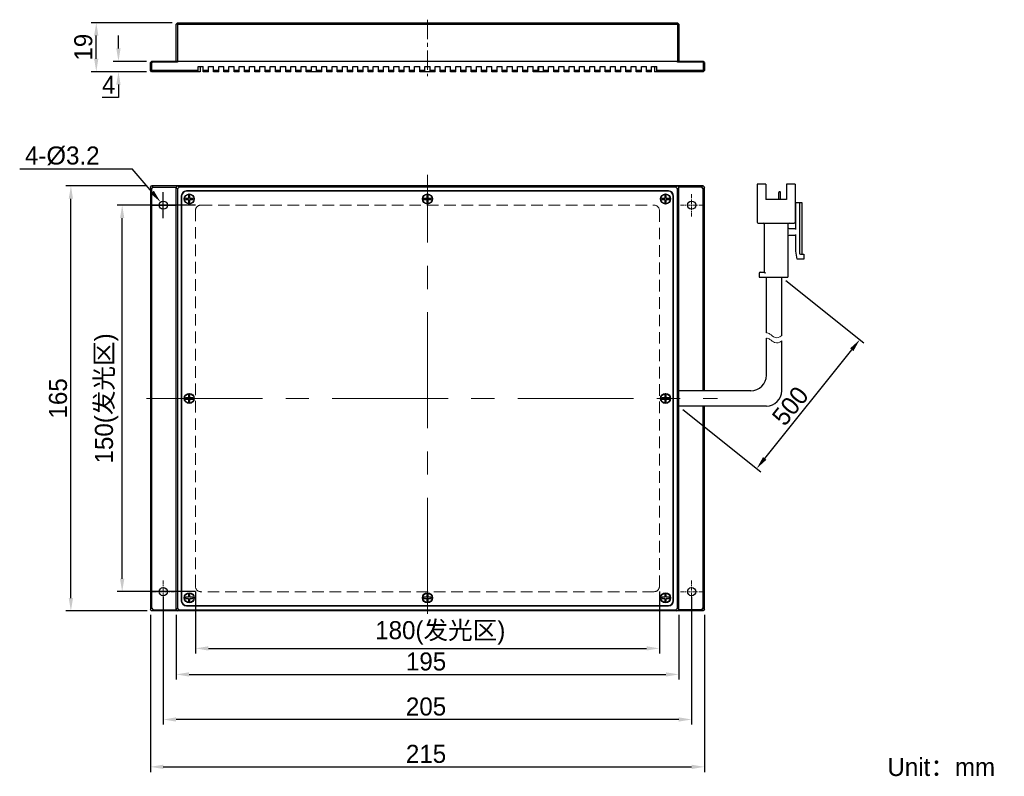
# Model space of a CAD drawing. Header units: inches. Extents: x 4532 to 4723, y -6226 to -6079.
import ezdxf

# ---------------------------------------------------------------- set-up
doc = ezdxf.new("R2010")
doc.units = ezdxf.units.IN
doc.header["$LTSCALE"] = 3
doc.header["$MEASUREMENT"] = 0
doc.header["$PDSIZE"] = -5
doc.linetypes.add('CENTERX2', pattern=[4, 2.5, -0.5, 0.5, -0.5])
doc.linetypes.add('DASHED2', pattern=[0.375, 0.25, -0.125])
doc.layers.get('Defpoints').update_dxf_attribs({"lineweight": 18})
for name, color, linetype, lineweight in [('中心线', 1, 'CENTERX2', 20), ('标注', 3, 'Continuous', 25), ('粗实线', 7, 'Continuous', 30), ('细实线', 7, 'Continuous', 15), ('虚线', 6, 'DASHED2', 18)]:
    doc.layers.add(name, color=color, linetype=linetype, lineweight=lineweight)
doc.styles.get("Standard").update_dxf_attribs({"font": '兰亭黑 GBK.TTF'})
doc.dimstyles.new('CST Standard', dxfattribs={"dimtxt": 3.5, "dimasz": 2.5, "dimexe": 1, "dimexo": 1, "dimgap": 0.6, "dimtad": 1, "dimtoh": 1, "dimdsep": 46, "dimtxsty": 'Standard', "dimcen": -2.5, "dimdle": 5, "dimclrd": 9, "dimclre": 9, "dimadec": 1, "dimazin": 2, "dimtfac": 1, "dimtofl": 0, "dimtmove": 0, "dimatfit": 0, "dimfxl": 1, "dimtolj": 1, "dimarcsym": 0})

# ---------------------------------------------------------------- blocks, each defined once
blk = doc.blocks.new('*X1')
at = {"layer": 'Defpoints', "color": 0}
for p in [(4679.41, -6129.43), (4694.53, -6141.54), (4659.41, -6154.43)]:
    blk.add_point(p, dxfattribs=at)
at = {"layer": '标注', "color": 9, "linetype": 'Continuous', "lineweight": -2, "ltscale": 3}
for p, q in [((4680.19, -6130.06), (4695.32, -6142.16)), ((4676.1, -6164.58), (4692.97, -6143.49)), ((4660.19, -6155.06), (4675.32, -6167.16))]:
    blk.add_line(p, q, dxfattribs=at)
at = {"layer": '标注', "color": 9}
for points in [[(4693.3, -6143.75), (4692.65, -6143.23), (4694.53, -6141.54)], [(4675.77, -6164.32), (4676.42, -6164.84), (4674.53, -6166.54)]]:
    blk.add_solid(points, dxfattribs=at)
at = {"layer": '标注', "color": 0, "ltscale": 3, "insert": (4681.06, -6154.4), "char_height": 3.5, "attachment_point": 5, "rotation": 51.3402}
blk.add_mtext('\\A1;500', dxfattribs=at)
blk = doc.blocks.new('*X2')
at = {"layer": 'Defpoints', "color": 0}
for p in [(4561.91, -6193.93), (4659.41, -6193.93), (4659.41, -6206.49)]:
    blk.add_point(p, dxfattribs=at)
at = {"layer": '标注', "color": 9, "linetype": 'Continuous', "lineweight": -2, "ltscale": 3}
for p, q in [((4561.91, -6194.93), (4561.91, -6207.49)), ((4659.41, -6194.93), (4659.41, -6207.49)), ((4564.41, -6206.49), (4656.91, -6206.49))]:
    blk.add_line(p, q, dxfattribs=at)
at = {"layer": '标注', "color": 9}
for points in [[(4564.41, -6206.08), (4564.41, -6206.91), (4561.91, -6206.49)], [(4656.91, -6206.91), (4656.91, -6206.08), (4659.41, -6206.49)]]:
    blk.add_solid(points, dxfattribs=at)
at = {"layer": '标注', "color": 0, "ltscale": 3, "insert": (4610.39, -6204), "char_height": 3.5, "attachment_point": 5}
blk.add_mtext('\\A1;195', dxfattribs=at)
blk = doc.blocks.new('*X3')
at = {"layer": 'Defpoints', "color": 0}
for p in [(4556.91, -6193.93), (4664.41, -6193.93), (4664.41, -6224.43)]:
    blk.add_point(p, dxfattribs=at)
at = {"layer": '标注', "color": 9, "linetype": 'Continuous', "lineweight": -2, "ltscale": 3}
for p, q in [((4556.91, -6194.93), (4556.91, -6225.43)), ((4664.41, -6194.93), (4664.41, -6225.43)), ((4559.41, -6224.43), (4661.91, -6224.43))]:
    blk.add_line(p, q, dxfattribs=at)
at = {"layer": '标注', "color": 9}
for points in [[(4559.41, -6224.01), (4559.41, -6224.85), (4556.91, -6224.43)], [(4661.91, -6224.85), (4661.91, -6224.01), (4664.41, -6224.43)]]:
    blk.add_solid(points, dxfattribs=at)
at = {"layer": '标注', "color": 0, "ltscale": 3, "insert": (4610.39, -6221.93), "char_height": 3.5, "attachment_point": 5}
blk.add_mtext('\\A1;215', dxfattribs=at)
blk = doc.blocks.new('*X4')
at = {"layer": 'Defpoints', "color": 0}
for p in [(4559.41, -6190.43), (4661.91, -6190.43), (4559.41, -6215.24)]:
    blk.add_point(p, dxfattribs=at)
at = {"layer": '标注', "color": 9, "linetype": 'Continuous', "lineweight": -2, "ltscale": 3}
for p, q in [((4559.41, -6191.43), (4559.41, -6216.24)), ((4661.91, -6191.43), (4661.91, -6216.24)), ((4659.41, -6215.24), (4561.91, -6215.24))]:
    blk.add_line(p, q, dxfattribs=at)
at = {"layer": '标注', "color": 9}
for points in [[(4561.91, -6214.82), (4561.91, -6215.65), (4559.41, -6215.24)], [(4659.41, -6215.65), (4659.41, -6214.82), (4661.91, -6215.24)]]:
    blk.add_solid(points, dxfattribs=at)
at = {"layer": '标注', "color": 0, "ltscale": 3, "insert": (4610.39, -6212.74), "char_height": 3.5, "attachment_point": 5}
blk.add_mtext('\\A1;205', dxfattribs=at)
blk = doc.blocks.new('*X5')
at = {"layer": 'Defpoints', "color": 0}
for p in [(4551.44, -6115.43), (4566.66, -6115.43), (4566.66, -6190.43)]:
    blk.add_point(p, dxfattribs=at)
at = {"layer": '标注', "color": 9, "linetype": 'Continuous', "lineweight": -2, "ltscale": 3}
for p, q in [((4565.66, -6115.43), (4550.44, -6115.43)), ((4551.44, -6187.93), (4551.44, -6117.93)), ((4565.66, -6190.43), (4550.44, -6190.43))]:
    blk.add_line(p, q, dxfattribs=at)
at = {"layer": '标注', "color": 9}
for points in [[(4551.85, -6117.93), (4551.02, -6117.93), (4551.44, -6115.43)], [(4551.02, -6187.93), (4551.85, -6187.93), (4551.44, -6190.43)]]:
    blk.add_solid(points, dxfattribs=at)
at = {"layer": '标注', "color": 0, "ltscale": 3, "insert": (4548.43, -6152.93), "char_height": 3.5, "attachment_point": 5, "rotation": 90}
blk.add_mtext('\\A1;150(发光区)', dxfattribs=at)
blk = doc.blocks.new('*X6')
at = {"layer": 'Defpoints', "color": 0}
for p in [(4541.49, -6111.68), (4557.16, -6111.68), (4557.27, -6194.18)]:
    blk.add_point(p, dxfattribs=at)
at = {"layer": '标注', "color": 9, "linetype": 'Continuous', "lineweight": -2, "ltscale": 3}
for p, q in [((4556.16, -6111.68), (4540.49, -6111.68)), ((4541.49, -6191.68), (4541.49, -6114.18)), ((4556.27, -6194.18), (4540.49, -6194.18))]:
    blk.add_line(p, q, dxfattribs=at)
at = {"layer": '标注', "color": 9}
for points in [[(4541.9, -6114.18), (4541.07, -6114.18), (4541.49, -6111.68)], [(4541.07, -6191.68), (4541.9, -6191.68), (4541.49, -6194.18)]]:
    blk.add_solid(points, dxfattribs=at)
at = {"layer": '标注', "color": 0, "ltscale": 3, "insert": (4539, -6152.93), "char_height": 3.5, "attachment_point": 5, "rotation": 90}
blk.add_mtext('\\A1;165', dxfattribs=at)
blk = doc.blocks.new('*X7')
at = {"layer": 'Defpoints', "color": 0}
for p in [(4565.66, -6189.43), (4655.66, -6189.43), (4655.66, -6201.44)]:
    blk.add_point(p, dxfattribs=at)
at = {"layer": '标注', "color": 9, "linetype": 'Continuous', "lineweight": -2, "ltscale": 3}
for p, q in [((4565.66, -6190.43), (4565.66, -6202.44)), ((4655.66, -6190.43), (4655.66, -6202.44)), ((4568.16, -6201.44), (4653.16, -6201.44))]:
    blk.add_line(p, q, dxfattribs=at)
at = {"layer": '标注', "color": 9}
for points in [[(4568.16, -6201.03), (4568.16, -6201.86), (4565.66, -6201.44)], [(4653.16, -6201.86), (4653.16, -6201.03), (4655.66, -6201.44)]]:
    blk.add_solid(points, dxfattribs=at)
at = {"layer": '标注', "color": 0, "ltscale": 3, "insert": (4613.15, -6198.43), "char_height": 3.5, "attachment_point": 5}
blk.add_mtext('\\A1;180(发光区)', dxfattribs=at)
blk = doc.blocks.new('*X8')
at = {"layer": 'Defpoints', "color": 0}
for p in [(4550.72, -6087.53), (4557.16, -6087.53), (4557.16, -6089.53)]:
    blk.add_point(p, dxfattribs=at)
at = {"layer": '标注', "color": 9, "linetype": 'Continuous', "lineweight": -2, "ltscale": 3}
for p, q in [((4550.72, -6085.03), (4550.72, -6082.53)), ((4556.16, -6087.53), (4549.72, -6087.53)), ((4556.16, -6089.53), (4549.72, -6089.53)), ((4550.72, -6092.03), (4550.72, -6094.53)), ((4550.72, -6094.53), (4547.55, -6094.53))]:
    blk.add_line(p, q, dxfattribs=at)
at = {"layer": '标注', "color": 9}
for points in [[(4550.3, -6085.03), (4551.13, -6085.03), (4550.72, -6087.53)], [(4551.13, -6092.03), (4550.3, -6092.03), (4550.72, -6089.53)]]:
    blk.add_solid(points, dxfattribs=at)
at = {"layer": '标注', "color": 0, "ltscale": 3, "insert": (4548.83, -6092.07), "char_height": 3.5, "attachment_point": 5}
blk.add_mtext('\\A1;4', dxfattribs=at)
blk = doc.blocks.new('*X9')
at = {"layer": 'Defpoints', "color": 0}
for p in [(4546.41, -6080.03), (4562.16, -6080.03), (4557.16, -6089.53)]:
    blk.add_point(p, dxfattribs=at)
at = {"layer": '标注', "color": 9, "linetype": 'Continuous', "lineweight": -2, "ltscale": 3}
for p, q in [((4561.16, -6080.03), (4545.41, -6080.03)), ((4546.41, -6087.03), (4546.41, -6082.53)), ((4556.16, -6089.53), (4545.41, -6089.53))]:
    blk.add_line(p, q, dxfattribs=at)
at = {"layer": '标注', "color": 9}
for points in [[(4546.82, -6082.53), (4545.99, -6082.53), (4546.41, -6080.03)], [(4545.99, -6087.03), (4546.82, -6087.03), (4546.41, -6089.53)]]:
    blk.add_solid(points, dxfattribs=at)
at = {"layer": '标注', "color": 0, "ltscale": 3, "insert": (4543.91, -6084.78), "char_height": 3.5, "attachment_point": 5, "rotation": 90}
blk.add_mtext('\\A1;19', dxfattribs=at)
blk = doc.blocks.new('*X10')
at = {"layer": 'Defpoints', "color": 0}
for p in [(4558.89, -6114.83), (4559.93, -6116.04)]:
    blk.add_point(p, dxfattribs=at)
at = {"layer": '标注', "color": 9, "linetype": 'Continuous', "lineweight": -2, "ltscale": 3}
for p in [(4531.55, -6108.38), (4557.27, -6112.92)]:
    blk.add_line(p, (4553.4, -6108.38), dxfattribs=at)
at = {"layer": '标注', "color": 9, "linetype": 'Continuous', "ltscale": 3}
for p, q in [((4559.41, -6117.93), (4559.41, -6112.93)), ((4556.91, -6115.43), (4561.91, -6115.43))]:
    blk.add_line(p, q, dxfattribs=at)
at = {"layer": '标注', "color": 9}
blk.add_solid([(4556.95, -6113.19), (4557.59, -6112.65), (4558.89, -6114.83)], dxfattribs=at)
at = {"layer": '标注', "color": 0, "ltscale": 3, "insert": (4539.82, -6105.86), "char_height": 3.5, "attachment_point": 5}
blk.add_mtext('\\A1;\\A1;4-{\\fArial|b0|i0|c134|p34;%%C}3.2', dxfattribs=at)

msp = doc.modelspace()

# ---------------------------------------------------------------- linework, layer by layer
at = {"layer": '中心线', "color": 0, "ltscale": 0.5}
msp.add_line((4610.6575, -6079.4425), (4610.6575, -6090.4141), dxfattribs=at)
at = {"layer": '中心线', "color": 0, "ltscale": 3}
for p, q in [((4610.6575, -6194.7109), (4610.6575, -6109.539)), ((4556.1657, -6152.935), (4666.9226, -6152.935))]:
    msp.add_line(p, q, dxfattribs=at)
at = {"layer": '中心线', "color": 0, "ltscale": 0.1}
for p, q in [((4559.4075, -6117.635), (4559.4075, -6113.235)), ((4661.9075, -6117.635), (4661.9075, -6113.235)), ((4561.6075, -6115.435), (4557.2075, -6115.435)), ((4664.1075, -6115.435), (4659.7075, -6115.435)), ((4559.4075, -6192.635), (4559.4075, -6188.235)), ((4661.9075, -6192.635), (4661.9075, -6188.235)), ((4561.6075, -6190.435), (4557.2075, -6190.435)), ((4664.1075, -6190.435), (4659.7075, -6190.435))]:
    msp.add_line(p, q, dxfattribs=at)
at = {"layer": '粗实线', "color": 0}
for p, q in [((4562.1575, -6080.032), (4561.9075, -6080.282)), ((4562.1575, -6080.032), (4659.1575, -6080.032)), ((4562.4637, -6080.032), (4562.2137, -6080.282)), ((4658.8513, -6080.032), (4659.1013, -6080.282)), ((4659.1575, -6080.032), (4659.4075, -6080.282)), ((4561.9075, -6087.5355), (4561.9075, -6080.282)), ((4562.1575, -6080.3101), (4561.9075, -6080.3101)), ((4562.2137, -6080.282), (4562.1575, -6080.3101)), ((4562.1575, -6080.3101), (4562.1575, -6087.532)), ((4562.2137, -6080.282), (4659.1013, -6080.282)), ((4659.1575, -6080.3101), (4659.1013, -6080.282)), ((4659.1575, -6080.3101), (4659.1575, -6087.532)), ((4659.4075, -6080.3101), (4659.1575, -6080.3101)), ((4659.4075, -6080.282), (4659.4075, -6087.532)), ((4556.9075, -6087.782), (4557.1575, -6087.532)), ((4557.1575, -6087.7595), (4556.9082, -6087.7813)), ((4664.1575, -6087.532), (4557.1575, -6087.532)), ((4557.2706, -6087.7071), (4557.1575, -6087.7595)), ((4557.1575, -6087.7595), (4557.1575, -6089.2358)), ((4557.2706, -6087.7071), (4557.4457, -6087.532)), ((4562.1525, -6087.7071), (4557.2706, -6087.7071)), ((4562.1525, -6087.7071), (4561.9075, -6087.5355)), ((4562.1525, -6087.532), (4562.1525, -6087.7071)), ((4659.1575, -6087.7071), (4659.1575, -6087.532)), ((4659.4075, -6087.532), (4659.1575, -6087.7071)), ((4664.0443, -6087.7071), (4659.1575, -6087.7071)), ((4663.8693, -6087.532), (4664.0443, -6087.7071)), ((4664.1575, -6087.7595), (4664.0443, -6087.7071)), ((4664.4075, -6087.782), (4664.1575, -6087.532)), ((4664.1575, -6087.7595), (4664.1575, -6089.282)), ((4664.4068, -6087.7813), (4664.1575, -6087.7595)), ((4556.9075, -6089.282), (4556.9075, -6087.782)), ((4556.9075, -6089.2358), (4557.1575, -6089.2358)), ((4557.1575, -6089.532), (4556.9075, -6089.282)), ((4557.1575, -6089.2358), (4557.25, -6089.282)), ((4566.1575, -6089.532), (4557.1575, -6089.532)), ((4557.5, -6089.532), (4557.25, -6089.282)), ((4566.1575, -6089.282), (4557.25, -6089.282)), ((4566.1575, -6088.532), (4567.1575, -6088.532)), ((4566.1575, -6089.532), (4566.1575, -6088.532)), ((4566.5825, -6089.532), (4566.1575, -6089.532)), ((4566.5825, -6088.532), (4566.5825, -6089.532)), ((4567.1575, -6089.532), (4567.1575, -6088.532)), ((4568.1575, -6089.282), (4567.1575, -6089.282)), ((4568.1575, -6089.532), (4567.1575, -6089.532)), ((4568.1575, -6088.532), (4569.1575, -6088.532)), ((4568.1575, -6089.532), (4568.1575, -6088.532)), ((4569.1575, -6089.532), (4569.1575, -6088.532)), ((4570.1575, -6089.282), (4569.1575, -6089.282)), ((4570.1575, -6089.532), (4569.1575, -6089.532)), ((4570.1575, -6088.532), (4571.1575, -6088.532)), ((4570.1575, -6089.532), (4570.1575, -6088.532)), ((4571.1575, -6089.532), (4571.1575, -6088.532)), ((4572.1575, -6089.282), (4571.1575, -6089.282)), ((4572.1575, -6089.532), (4571.1575, -6089.532)), ((4572.1575, -6088.532), (4573.1575, -6088.532)), ((4572.1575, -6089.532), (4572.1575, -6088.532)), ((4573.1575, -6089.532), (4573.1575, -6088.532)), ((4574.1575, -6089.282), (4573.1575, -6089.282)), ((4574.1575, -6089.532), (4573.1575, -6089.532)), ((4574.1575, -6088.532), (4575.1575, -6088.532)), ((4574.1575, -6089.532), (4574.1575, -6088.532)), ((4575.1575, -6089.532), (4575.1575, -6088.532)), ((4576.1575, -6089.282), (4575.1575, -6089.282)), ((4576.1575, -6089.532), (4575.1575, -6089.532)), ((4576.1575, -6088.532), (4577.1575, -6088.532)), ((4576.1575, -6089.532), (4576.1575, -6088.532)), ((4577.1575, -6089.532), (4577.1575, -6088.532)), ((4578.1575, -6089.282), (4577.1575, -6089.282)), ((4578.1575, -6089.532), (4577.1575, -6089.532)), ((4578.1575, -6088.532), (4579.1575, -6088.532)), ((4578.1575, -6089.532), (4578.1575, -6088.532)), ((4579.1575, -6089.532), (4579.1575, -6088.532)), ((4580.1575, -6089.282), (4579.1575, -6089.282)), ((4580.1575, -6089.532), (4579.1575, -6089.532)), ((4580.1575, -6088.532), (4581.1575, -6088.532)), ((4580.1575, -6089.532), (4580.1575, -6088.532)), ((4581.1575, -6089.532), (4581.1575, -6088.532)), ((4582.1575, -6089.282), (4581.1575, -6089.282)), ((4582.1575, -6089.532), (4581.1575, -6089.532)), ((4582.1575, -6088.532), (4583.1575, -6088.532)), ((4582.1575, -6089.532), (4582.1575, -6088.532)), ((4583.1575, -6089.532), (4583.1575, -6088.532)), ((4584.1575, -6089.282), (4583.1575, -6089.282)), ((4584.1575, -6089.532), (4583.1575, -6089.532)), ((4584.1575, -6088.532), (4585.1575, -6088.532)), ((4584.1575, -6089.532), (4584.1575, -6088.532)), ((4585.1575, -6089.532), (4585.1575, -6088.532)), ((4586.1575, -6089.282), (4585.1575, -6089.282)), ((4586.1575, -6089.532), (4585.1575, -6089.532)), ((4586.1575, -6088.532), (4587.1575, -6088.532)), ((4586.1575, -6089.532), (4586.1575, -6088.532)), ((4587.1575, -6089.532), (4587.1575, -6088.532)), ((4588.1575, -6089.282), (4587.1575, -6089.282)), ((4588.1575, -6089.532), (4587.1575, -6089.532)), ((4588.1575, -6088.532), (4589.1575, -6088.532)), ((4588.1575, -6089.532), (4588.1575, -6088.532)), ((4589.0825, -6089.532), (4588.1575, -6089.532)), ((4589.0825, -6088.532), (4589.0825, -6089.532)), ((4589.1575, -6089.532), (4589.1575, -6088.532)), ((4590.1575, -6089.282), (4589.1575, -6089.282)), ((4590.1575, -6089.532), (4589.1575, -6089.532)), ((4590.1575, -6088.532), (4591.1575, -6088.532)), ((4590.1575, -6089.532), (4590.1575, -6088.532)), ((4591.1575, -6089.532), (4591.1575, -6088.532)), ((4592.1575, -6089.282), (4591.1575, -6089.282)), ((4592.1575, -6089.532), (4591.1575, -6089.532)), ((4592.1575, -6088.532), (4593.1575, -6088.532)), ((4592.1575, -6089.532), (4592.1575, -6088.532)), ((4593.1575, -6089.532), (4593.1575, -6088.532)), ((4594.1575, -6089.282), (4593.1575, -6089.282)), ((4594.1575, -6089.532), (4593.1575, -6089.532)), ((4594.1575, -6088.532), (4595.1575, -6088.532)), ((4594.1575, -6089.532), (4594.1575, -6088.532)), ((4595.1575, -6089.532), (4595.1575, -6088.532)), ((4596.1575, -6089.282), (4595.1575, -6089.282)), ((4596.1575, -6089.532), (4595.1575, -6089.532)), ((4596.1575, -6088.532), (4597.1575, -6088.532)), ((4596.1575, -6089.532), (4596.1575, -6088.532)), ((4597.1575, -6089.532), (4597.1575, -6088.532)), ((4598.1575, -6089.282), (4597.1575, -6089.282)), ((4598.1575, -6089.532), (4597.1575, -6089.532)), ((4598.1575, -6088.532), (4599.1575, -6088.532)), ((4598.1575, -6089.532), (4598.1575, -6088.532)), ((4599.1575, -6089.532), (4599.1575, -6088.532)), ((4600.1575, -6089.282), (4599.1575, -6089.282)), ((4600.1575, -6089.532), (4599.1575, -6089.532)), ((4600.1575, -6088.532), (4601.1575, -6088.532)), ((4600.1575, -6089.532), (4600.1575, -6088.532)), ((4601.1575, -6089.532), (4601.1575, -6088.532)), ((4602.1575, -6089.282), (4601.1575, -6089.282)), ((4602.1575, -6089.532), (4601.1575, -6089.532)), ((4602.1575, -6088.532), (4603.1575, -6088.532)), ((4602.1575, -6089.532), (4602.1575, -6088.532)), ((4603.1575, -6089.532), (4603.1575, -6088.532)), ((4604.1575, -6089.282), (4603.1575, -6089.282)), ((4604.1575, -6089.532), (4603.1575, -6089.532)), ((4604.1575, -6088.532), (4605.1575, -6088.532)), ((4604.1575, -6089.532), (4604.1575, -6088.532)), ((4605.1575, -6089.532), (4605.1575, -6088.532)), ((4606.1575, -6089.282), (4605.1575, -6089.282)), ((4606.1575, -6089.532), (4605.1575, -6089.532)), ((4606.1575, -6088.532), (4607.1575, -6088.532)), ((4606.1575, -6089.532), (4606.1575, -6088.532)), ((4607.1575, -6089.532), (4607.1575, -6088.532)), ((4608.1575, -6089.282), (4607.1575, -6089.282)), ((4608.1575, -6089.532), (4607.1575, -6089.532)), ((4608.1575, -6088.532), (4609.1575, -6088.532)), ((4608.1575, -6089.532), (4608.1575, -6088.532)), ((4609.1575, -6089.532), (4609.1575, -6088.532)), ((4610.1575, -6089.282), (4609.1575, -6089.282)), ((4610.1575, -6089.532), (4609.1575, -6089.532)), ((4610.1575, -6088.532), (4611.1575, -6088.532)), ((4610.1575, -6089.532), (4610.1575, -6088.532)), ((4611.1575, -6089.532), (4610.1575, -6089.532)), ((4611.1575, -6089.532), (4611.1575, -6088.532)), ((4612.1575, -6089.282), (4611.1575, -6089.282)), ((4612.1575, -6089.532), (4611.1575, -6089.532)), ((4612.1575, -6088.532), (4613.1575, -6088.532)), ((4612.1575, -6089.532), (4612.1575, -6088.532)), ((4613.1575, -6089.532), (4613.1575, -6088.532)), ((4614.1575, -6089.282), (4613.1575, -6089.282)), ((4614.1575, -6089.532), (4613.1575, -6089.532)), ((4614.1575, -6088.532), (4615.1575, -6088.532)), ((4614.1575, -6089.532), (4614.1575, -6088.532)), ((4615.1575, -6089.532), (4615.1575, -6088.532)), ((4616.1575, -6089.282), (4615.1575, -6089.282)), ((4616.1575, -6089.532), (4615.1575, -6089.532)), ((4616.1575, -6088.532), (4617.1575, -6088.532)), ((4616.1575, -6089.532), (4616.1575, -6088.532)), ((4617.1575, -6089.532), (4617.1575, -6088.532)), ((4618.1575, -6089.282), (4617.1575, -6089.282)), ((4618.1575, -6089.532), (4617.1575, -6089.532)), ((4618.1575, -6088.532), (4619.1575, -6088.532)), ((4618.1575, -6089.532), (4618.1575, -6088.532)), ((4619.1575, -6089.532), (4619.1575, -6088.532)), ((4620.1575, -6089.282), (4619.1575, -6089.282)), ((4620.1575, -6089.532), (4619.1575, -6089.532)), ((4620.1575, -6088.532), (4621.1575, -6088.532)), ((4620.1575, -6089.532), (4620.1575, -6088.532)), ((4621.1575, -6089.532), (4621.1575, -6088.532)), ((4622.1575, -6089.282), (4621.1575, -6089.282)), ((4622.1575, -6089.532), (4621.1575, -6089.532)), ((4622.1575, -6089.532), (4622.1575, -6088.532)), ((4622.1575, -6088.532), (4623.1575, -6088.532)), ((4623.1575, -6089.532), (4623.1575, -6088.532)), ((4624.1575, -6089.282), (4623.1575, -6089.282)), ((4624.1575, -6089.532), (4623.1575, -6089.532)), ((4624.1575, -6089.532), (4624.1575, -6088.532)), ((4624.1575, -6088.532), (4625.1575, -6088.532)), ((4625.1575, -6089.532), (4625.1575, -6088.532)), ((4626.1575, -6089.282), (4625.1575, -6089.282)), ((4626.1575, -6089.532), (4625.1575, -6089.532)), ((4626.1575, -6089.532), (4626.1575, -6088.532)), ((4626.1575, -6088.532), (4627.1575, -6088.532)), ((4627.1575, -6089.532), (4627.1575, -6088.532)), ((4628.1575, -6089.282), (4627.1575, -6089.282)), ((4628.1575, -6089.532), (4627.1575, -6089.532)), ((4628.1575, -6089.532), (4628.1575, -6088.532)), ((4628.1575, -6088.532), (4629.1575, -6088.532)), ((4629.1575, -6089.532), (4629.1575, -6088.532)), ((4630.1575, -6089.282), (4629.1575, -6089.282)), ((4630.1575, -6089.532), (4629.1575, -6089.532)), ((4630.1575, -6089.532), (4630.1575, -6088.532)), ((4630.1575, -6088.532), (4631.1575, -6088.532)), ((4631.1575, -6089.532), (4631.1575, -6088.532)), ((4632.1575, -6089.282), (4631.1575, -6089.282)), ((4632.1575, -6089.532), (4631.1575, -6089.532)), ((4632.1575, -6089.532), (4632.1575, -6088.532)), ((4632.1575, -6088.532), (4633.1575, -6088.532)), ((4632.2325, -6088.532), (4632.2325, -6089.532)), ((4633.1575, -6089.532), (4632.2325, -6089.532)), ((4633.1575, -6089.532), (4633.1575, -6088.532)), ((4634.1575, -6089.282), (4633.1575, -6089.282)), ((4634.1575, -6089.532), (4633.1575, -6089.532)), ((4634.1575, -6089.532), (4634.1575, -6088.532)), ((4634.1575, -6088.532), (4635.1575, -6088.532)), ((4635.1575, -6089.532), (4635.1575, -6088.532)), ((4636.1575, -6089.282), (4635.1575, -6089.282)), ((4636.1575, -6089.532), (4635.1575, -6089.532)), ((4636.1575, -6089.532), (4636.1575, -6088.532)), ((4636.1575, -6088.532), (4637.1575, -6088.532)), ((4637.1575, -6089.532), (4637.1575, -6088.532)), ((4638.1575, -6089.282), (4637.1575, -6089.282)), ((4638.1575, -6089.532), (4637.1575, -6089.532)), ((4638.1575, -6089.532), (4638.1575, -6088.532)), ((4638.1575, -6088.532), (4639.1575, -6088.532)), ((4639.1575, -6089.532), (4639.1575, -6088.532)), ((4640.1575, -6089.282), (4639.1575, -6089.282)), ((4640.1575, -6089.532), (4639.1575, -6089.532)), ((4640.1575, -6089.532), (4640.1575, -6088.532)), ((4640.1575, -6088.532), (4641.1575, -6088.532)), ((4641.1575, -6089.532), (4641.1575, -6088.532)), ((4642.1575, -6089.282), (4641.1575, -6089.282)), ((4642.1575, -6089.532), (4641.1575, -6089.532)), ((4642.1575, -6089.532), (4642.1575, -6088.532)), ((4642.1575, -6088.532), (4643.1575, -6088.532)), ((4643.1575, -6089.532), (4643.1575, -6088.532)), ((4644.1575, -6089.282), (4643.1575, -6089.282)), ((4644.1575, -6089.532), (4643.1575, -6089.532)), ((4644.1575, -6089.532), (4644.1575, -6088.532)), ((4644.1575, -6088.532), (4645.1575, -6088.532)), ((4645.1575, -6089.532), (4645.1575, -6088.532)), ((4646.1575, -6089.282), (4645.1575, -6089.282)), ((4646.1575, -6089.532), (4645.1575, -6089.532)), ((4646.1575, -6089.532), (4646.1575, -6088.532)), ((4646.1575, -6088.532), (4647.1575, -6088.532)), ((4647.1575, -6089.532), (4647.1575, -6088.532)), ((4648.1575, -6089.282), (4647.1575, -6089.282)), ((4648.1575, -6089.532), (4647.1575, -6089.532)), ((4648.1575, -6089.532), (4648.1575, -6088.532)), ((4648.1575, -6088.532), (4649.1575, -6088.532)), ((4649.1575, -6089.532), (4649.1575, -6088.532)), ((4650.1575, -6089.282), (4649.1575, -6089.282)), ((4650.1575, -6089.532), (4649.1575, -6089.532)), ((4650.1575, -6089.532), (4650.1575, -6088.532)), ((4650.1575, -6088.532), (4651.1575, -6088.532)), ((4651.1575, -6089.532), (4651.1575, -6088.532)), ((4652.1575, -6089.282), (4651.1575, -6089.282)), ((4652.1575, -6089.532), (4651.1575, -6089.532)), ((4652.1575, -6089.532), (4652.1575, -6088.532)), ((4652.1575, -6088.532), (4653.1575, -6088.532)), ((4653.1575, -6089.532), (4653.1575, -6088.532)), ((4654.1575, -6089.282), (4653.1575, -6089.282)), ((4654.1575, -6089.532), (4653.1575, -6089.532)), ((4654.1575, -6089.532), (4654.1575, -6088.532)), ((4654.1575, -6088.532), (4655.1575, -6088.532)), ((4654.7325, -6088.532), (4654.7325, -6089.532)), ((4655.1575, -6089.532), (4654.7325, -6089.532)), ((4655.1575, -6089.532), (4655.1575, -6088.532)), ((4664.1575, -6089.282), (4655.1575, -6089.282)), ((4664.1575, -6089.532), (4655.1575, -6089.532)), ((4664.4075, -6089.282), (4664.1575, -6089.532)), ((4664.1575, -6089.282), (4664.2825, -6089.407)), ((4664.4075, -6087.782), (4664.4075, -6089.282)), ((4556.9075, -6111.935), (4557.1575, -6111.685)), ((4556.9075, -6111.935), (4556.9075, -6193.935)), ((4557.1575, -6112.2903), (4556.9082, -6111.9342)), ((4664.1575, -6111.685), (4557.1575, -6111.685)), ((4557.4457, -6111.935), (4557.1575, -6112.2903)), ((4557.1575, -6112.2903), (4557.1575, -6193.5797)), ((4557.4457, -6111.935), (4557.2706, -6111.685)), ((4557.4457, -6111.935), (4561.9075, -6111.935)), ((4561.9075, -6111.935), (4562.1575, -6111.685)), ((4562.1525, -6111.685), (4561.9075, -6111.93)), ((4561.9075, -6193.94), (4561.9075, -6111.93)), ((4562.1575, -6112.2411), (4561.9075, -6111.9911)), ((4562.4637, -6111.935), (4562.1575, -6112.2411)), ((4562.1575, -6112.2411), (4562.1575, -6193.6288)), ((4562.4637, -6111.935), (4562.2137, -6111.685)), ((4658.8513, -6111.935), (4562.4637, -6111.935)), ((4658.8513, -6111.935), (4659.1013, -6111.685)), ((4659.1575, -6112.2411), (4658.8513, -6111.935)), ((4659.1575, -6111.685), (4659.4075, -6111.935)), ((4659.1575, -6112.2411), (4659.4075, -6111.9911)), ((4659.1575, -6193.6288), (4659.1575, -6112.2411)), ((4659.4075, -6111.93), (4659.1625, -6111.685)), ((4659.4075, -6193.935), (4659.4075, -6111.93)), ((4663.8693, -6111.935), (4659.4075, -6111.935)), ((4664.0443, -6111.685), (4663.8693, -6111.935)), ((4664.1575, -6112.2903), (4663.8693, -6111.935)), ((4664.4075, -6111.935), (4664.1575, -6111.685)), ((4664.4068, -6111.9342), (4664.1575, -6112.2903)), ((4664.1575, -6151.435), (4664.1575, -6112.2903)), ((4664.4075, -6151.435), (4664.4075, -6111.935)), ((4676.3075, -6111.335), (4674.6075, -6111.335)), ((4674.6075, -6111.335), (4674.6075, -6118.735)), ((4676.3075, -6111.335), (4676.3075, -6114.335)), ((4682.0075, -6111.335), (4680.3075, -6111.335)), ((4680.3075, -6111.335), (4680.3075, -6114.335)), ((4682.0075, -6111.335), (4682.0075, -6118.735)), ((4562.9075, -6113.685), (4562.9075, -6192.185)), ((4562.9575, -6113.735), (4562.9575, -6192.135)), ((4564.3325, -6114.11), (4563.7075, -6114.11)), ((4563.7075, -6114.11), (4563.7075, -6114.36)), ((4563.7075, -6114.36), (4564.3325, -6114.36)), ((4657.4075, -6112.685), (4563.9075, -6112.685)), ((4657.3575, -6112.735), (4563.9575, -6112.735)), ((4564.5825, -6113.485), (4564.3325, -6113.485)), ((4564.3325, -6113.485), (4564.3325, -6114.11)), ((4564.3325, -6114.36), (4564.3325, -6114.985)), ((4564.5825, -6114.11), (4564.5825, -6113.485)), ((4565.2075, -6114.11), (4564.5825, -6114.11)), ((4564.5825, -6114.36), (4565.2075, -6114.36)), ((4564.5825, -6114.985), (4564.5825, -6114.36)), ((4565.2075, -6114.36), (4565.2075, -6114.11)), ((4609.9075, -6114.11), (4609.9075, -6114.36)), ((4610.5325, -6114.11), (4609.9075, -6114.11)), ((4609.9075, -6114.36), (4610.5325, -6114.36)), ((4610.5325, -6113.485), (4610.5325, -6114.11)), ((4610.7825, -6113.485), (4610.5325, -6113.485)), ((4610.5325, -6114.36), (4610.5325, -6114.985)), ((4610.7825, -6114.11), (4610.7825, -6113.485)), ((4611.4075, -6114.11), (4610.7825, -6114.11)), ((4610.7825, -6114.985), (4610.7825, -6114.36)), ((4610.7825, -6114.36), (4611.4075, -6114.36)), ((4611.4075, -6114.36), (4611.4075, -6114.11)), ((4656.1075, -6114.11), (4656.1075, -6114.36)), ((4656.7325, -6114.11), (4656.1075, -6114.11)), ((4656.1075, -6114.36), (4656.7325, -6114.36)), ((4656.7325, -6113.485), (4656.7325, -6114.11)), ((4656.9825, -6113.485), (4656.7325, -6113.485)), ((4656.7325, -6114.36), (4656.7325, -6114.985)), ((4656.9825, -6114.11), (4656.9825, -6113.485)), ((4657.6075, -6114.11), (4656.9825, -6114.11)), ((4656.9825, -6114.985), (4656.9825, -6114.36)), ((4656.9825, -6114.36), (4657.6075, -6114.36)), ((4657.6075, -6114.36), (4657.6075, -6114.11)), ((4658.3575, -6192.135), (4658.3575, -6113.735)), ((4658.4075, -6192.185), (4658.4075, -6113.685)), ((4680.3075, -6114.335), (4676.3075, -6114.335)), ((4678.8069, -6114.335), (4678.8069, -6112.955)), ((4679.0575, -6112.855), (4678.9069, -6112.855)), ((4679.1575, -6114.335), (4679.1575, -6112.955)), ((4564.3325, -6114.985), (4564.5825, -6114.985)), ((4610.5325, -6114.985), (4610.7825, -6114.985)), ((4656.7325, -6114.985), (4656.9825, -6114.985)), ((4682.0075, -6114.935), (4683.3075, -6114.935)), ((4682.1075, -6116.135), (4682.0075, -6116.135)), ((4682.1075, -6120.135), (4682.1075, -6114.935)), ((4682.8075, -6114.935), (4682.8075, -6124.735)), ((4683.3075, -6114.935), (4683.3075, -6124.935)), ((4674.8075, -6118.935), (4681.8075, -6118.935)), ((4676.0075, -6119.135), (4676.0075, -6128.435)), ((4680.6075, -6119.135), (4680.6075, -6129.435)), ((4680.8075, -6119.935), (4682.1075, -6119.935)), ((4682.1075, -6121.335), (4680.8075, -6121.335)), ((4682.1075, -6124.335), (4682.1075, -6121.135)), ((4682.4075, -6125.935), (4682.1075, -6124.335)), ((4683.7075, -6125.935), (4682.4075, -6125.935)), ((4683.0075, -6124.935), (4683.7075, -6124.935)), ((4683.7075, -6124.935), (4683.7075, -6125.935)), ((4675.0075, -6128.635), (4675.0075, -6129.435)), ((4675.0075, -6129.435), (4680.6075, -6129.435)), ((4675.2075, -6128.435), (4676.0075, -6128.435)), ((4564.5825, -6152.185), (4564.3325, -6152.185)), ((4564.3325, -6152.185), (4564.3325, -6152.81)), ((4564.5825, -6152.81), (4564.5825, -6152.185)), ((4656.7325, -6152.185), (4656.7325, -6152.81)), ((4656.9825, -6152.185), (4656.7325, -6152.185)), ((4656.9825, -6152.81), (4656.9825, -6152.185)), ((4564.3325, -6152.81), (4563.7075, -6152.81)), ((4563.7075, -6152.81), (4563.7075, -6153.06)), ((4563.7075, -6153.06), (4564.3325, -6153.06)), ((4564.3325, -6153.06), (4564.3325, -6153.685)), ((4564.3325, -6153.685), (4564.5825, -6153.685)), ((4565.2075, -6152.81), (4564.5825, -6152.81)), ((4564.5825, -6153.06), (4565.2075, -6153.06)), ((4564.5825, -6153.685), (4564.5825, -6153.06)), ((4565.2075, -6153.06), (4565.2075, -6152.81)), ((4656.1075, -6152.81), (4656.1075, -6153.06)), ((4656.7325, -6152.81), (4656.1075, -6152.81)), ((4656.1075, -6153.06), (4656.7325, -6153.06)), ((4656.7325, -6153.06), (4656.7325, -6153.685)), ((4656.7325, -6153.685), (4656.9825, -6153.685)), ((4657.6075, -6152.81), (4656.9825, -6152.81)), ((4656.9825, -6153.685), (4656.9825, -6153.06)), ((4656.9825, -6153.06), (4657.6075, -6153.06)), ((4657.6075, -6153.06), (4657.6075, -6152.81)), ((4664.1575, -6193.5797), (4664.1575, -6154.435)), ((4664.4075, -6193.935), (4664.4075, -6154.435)), ((4564.5825, -6190.885), (4564.3325, -6190.885)), ((4564.3325, -6190.885), (4564.3325, -6191.51)), ((4564.5825, -6191.51), (4564.5825, -6190.885)), ((4610.7825, -6190.885), (4610.5325, -6190.885)), ((4610.5325, -6190.885), (4610.5325, -6191.51)), ((4610.7825, -6191.51), (4610.7825, -6190.885)), ((4656.7325, -6190.885), (4656.7325, -6191.51)), ((4656.9825, -6190.885), (4656.7325, -6190.885)), ((4656.9825, -6191.51), (4656.9825, -6190.885)), ((4564.3325, -6191.51), (4563.7075, -6191.51)), ((4563.7075, -6191.51), (4563.7075, -6191.76)), ((4563.7075, -6191.76), (4564.3325, -6191.76)), ((4564.3325, -6191.76), (4564.3325, -6192.385)), ((4564.3325, -6192.385), (4564.5825, -6192.385)), ((4565.2075, -6191.51), (4564.5825, -6191.51)), ((4564.5825, -6191.76), (4565.2075, -6191.76)), ((4564.5825, -6192.385), (4564.5825, -6191.76)), ((4565.2075, -6191.76), (4565.2075, -6191.51)), ((4610.5325, -6191.51), (4609.9075, -6191.51)), ((4609.9075, -6191.51), (4609.9075, -6191.76)), ((4609.9075, -6191.76), (4610.5325, -6191.76)), ((4610.5325, -6191.76), (4610.5325, -6192.385)), ((4610.5325, -6192.385), (4610.7825, -6192.385)), ((4611.4075, -6191.51), (4610.7825, -6191.51)), ((4610.7825, -6191.76), (4611.4075, -6191.76)), ((4610.7825, -6192.385), (4610.7825, -6191.76)), ((4611.4075, -6191.76), (4611.4075, -6191.51)), ((4656.1075, -6191.51), (4656.1075, -6191.76)), ((4656.7325, -6191.51), (4656.1075, -6191.51)), ((4656.1075, -6191.76), (4656.7325, -6191.76)), ((4656.7325, -6191.76), (4656.7325, -6192.385)), ((4656.7325, -6192.385), (4656.9825, -6192.385)), ((4657.6075, -6191.51), (4656.9825, -6191.51)), ((4656.9825, -6192.385), (4656.9825, -6191.76)), ((4656.9825, -6191.76), (4657.6075, -6191.76)), ((4657.6075, -6191.76), (4657.6075, -6191.51)), ((4557.1575, -6194.185), (4556.9075, -6193.935)), ((4556.9082, -6193.9357), (4557.1575, -6193.5797)), ((4557.1575, -6193.5797), (4557.4457, -6193.935)), ((4659.1575, -6194.185), (4557.1575, -6194.185)), ((4557.2706, -6194.185), (4557.4457, -6193.935)), ((4557.4457, -6193.935), (4561.9075, -6193.935)), ((4562.1575, -6193.6288), (4561.9075, -6193.8788)), ((4562.1575, -6194.185), (4561.9075, -6193.935)), ((4561.9075, -6193.94), (4562.1525, -6194.185)), ((4562.1575, -6193.6288), (4562.4637, -6193.935)), ((4562.4637, -6193.935), (4562.2137, -6194.185)), ((4562.4637, -6193.935), (4658.8513, -6193.935)), ((4563.9075, -6193.185), (4657.4075, -6193.185)), ((4563.9575, -6193.135), (4657.3575, -6193.135)), ((4658.8513, -6193.935), (4659.1575, -6193.6288)), ((4658.8513, -6193.935), (4659.1013, -6194.185)), ((4659.1575, -6193.6288), (4659.4075, -6193.8788)), ((4659.4075, -6193.935), (4659.1575, -6194.185)), ((4664.1575, -6194.185), (4659.1575, -6194.185)), ((4663.8693, -6193.935), (4659.4075, -6193.935)), ((4663.8693, -6193.935), (4664.1575, -6193.5797)), ((4663.8693, -6193.935), (4664.0443, -6194.185)), ((4664.1575, -6193.5797), (4664.4068, -6193.9357)), ((4664.4075, -6193.935), (4664.1575, -6194.185))]:
    msp.add_line(p, q, dxfattribs=at)
at = {"layer": '粗实线', "color": 0, "ltscale": 3}
for p, q in [((4676.4075, -6140.196), (4676.4075, -6129.435)), ((4679.4075, -6140.7432), (4679.4075, -6129.435)), ((4676.4075, -6148.435), (4676.4075, -6141.2221)), ((4679.4075, -6151.435), (4679.4075, -6141.7693)), ((4673.4075, -6151.435), (4659.4075, -6151.435)), ((4676.4075, -6154.435), (4659.4075, -6154.435))]:
    msp.add_line(p, q, dxfattribs=at)
at = {"layer": '粗实线', "color": 0}
for centre, radius in [((4564.4575, -6114.235), 0.975), ((4564.4575, -6114.235), 0.925), ((4610.6575, -6114.235), 0.975), ((4610.6575, -6114.235), 0.925), ((4656.8575, -6114.235), 0.975), ((4656.8575, -6114.235), 0.925), ((4559.4075, -6115.435), 0.8), ((4661.9075, -6115.435), 0.8), ((4564.4575, -6152.935), 0.975), ((4564.4575, -6152.935), 0.925), ((4656.8575, -6152.935), 0.975), ((4656.8575, -6152.935), 0.925), ((4559.4075, -6190.435), 0.8), ((4564.4575, -6191.635), 0.975), ((4564.4575, -6191.635), 0.925), ((4610.6575, -6191.635), 0.975), ((4610.6575, -6191.635), 0.925), ((4656.8575, -6191.635), 0.975), ((4656.8575, -6191.635), 0.925), ((4661.9075, -6190.435), 0.8)]:
    msp.add_circle(centre, radius, dxfattribs=at)
for centre, radius, start, end in [((4563.9075, -6113.685), 1, 90, 180), ((4563.9575, -6113.735), 1, 90, 180), ((4657.3575, -6113.735), 1, 0, 90), ((4657.4075, -6113.685), 1, 0, 90), ((4678.9069, -6112.955), 0.1, 90, 180), ((4679.0575, -6112.955), 0.1, 0, 90), ((4674.8075, -6118.735), 0.2, 180, 270), ((4675.8075, -6119.135), 0.2, 0, 90), ((4680.8075, -6119.135), 0.2, 90, 180), ((4680.8075, -6119.735), 0.2, 180, 270), ((4681.8075, -6118.735), 0.2, 270, 360), ((4680.8075, -6121.535), 0.2, 90, 180), ((4683.0075, -6124.735), 0.2, 180, 270), ((4675.2075, -6128.635), 0.2, 90, 180), ((4563.9075, -6192.185), 1, 180, 270), ((4563.9575, -6192.135), 1, 180, 270), ((4657.3575, -6192.135), 1, 270, 0), ((4657.4075, -6192.185), 1, 270, 0)]:
    msp.add_arc(centre, radius, start, end, dxfattribs=at)
at = {"layer": '粗实线', "color": 0, "ltscale": 3}
for centre in [(4673.4075, -6148.435), (4676.4075, -6151.435)]:
    msp.add_arc(centre, 3, 270, 0, dxfattribs=at)
at = {"layer": '粗实线', "color": 0}
msp.add_open_spline([(4676.0075, -6128.435), (4676.0101, -6128.4376), (4676.0195, -6128.447), (4676.0382, -6128.4657), (4676.0653, -6128.4928), (4676.0977, -6128.5251), (4676.1332, -6128.5607), (4676.1702, -6128.5976), (4676.1951, -6128.6225), (4676.2075, -6128.635)], degree=3, knots=[0, 0, 0, 0, 6669.84072069, 23633.22853583, 47216.54577161, 75031.75978782, 105411.81015741, 136958.04420832, 168281.83374112, 168281.83374112, 168281.83374112, 168281.83374112], dxfattribs=at)
at = {"layer": '细实线', "color": 0, "ltscale": 3}
for points, knots in [([(4676.4075, -6140.196), (4676.6461, -6140.2327), (4677.195, -6140.432), (4678.1394, -6141.3862), (4678.9285, -6141.0849), (4679.4075, -6140.7432)], [0, 0, 0, 0, 20819.44949745, 49050.58016161, 90467.78829689, 90467.78829689, 90467.78829689, 90467.78829689]), ([(4676.4075, -6141.2221), (4676.6461, -6141.2588), (4677.195, -6141.4581), (4678.1394, -6142.4122), (4678.9285, -6142.111), (4679.4075, -6141.7693)], [0, 0, 0, 0, 20821.50522847, 49055.42345967, 90476.72116705, 90476.72116705, 90476.72116705, 90476.72116705])]:
    msp.add_open_spline(points, degree=3, knots=knots, dxfattribs=at)
at = {"layer": '虚线', "color": 0, "ltscale": 3}
for p, q in [((4566.6575, -6115.435), (4654.6575, -6115.435)), ((4565.6575, -6189.435), (4565.6575, -6116.435)), ((4655.6575, -6116.435), (4655.6575, -6189.435)), ((4654.6575, -6190.435), (4566.6575, -6190.435))]:
    msp.add_line(p, q, dxfattribs=at)
for centre, start, end in [((4566.6575, -6116.435), 90, 180), ((4654.6575, -6116.435), 0, 90), ((4566.6575, -6189.435), 180, 270), ((4654.6575, -6189.435), 270, 0)]:
    msp.add_arc(centre, 1, start, end, dxfattribs=at)

# ---------------------------------------------------------------- texts
at = {"layer": '标注', "color": 0, "ltscale": 3, "insert": (4699.8924, -6222.7033), "char_height": 3.5, "width": 55.615857, "attachment_point": 1}
msp.add_mtext('{\\C0;Unit：mm}', dxfattribs=at)

# ---------------------------------------------------------------- dimensions: what is measured, and where the dimension line sits
at = {"layer": '标注', "color": 0, "ltscale": 3}
for base, p1, p2, override, picture, middle in [((4546.4066, -6080.032), (4557.1575, -6089.532), (4562.1575, -6080.032), {"dimlfac": 2, "dimsah": 1, "dimtzin": 0}, '*X9', (4543.91, -6084.782)), ((4541.4883, -6111.685), (4557.2706, -6194.185), (4557.1575, -6111.685), {"dimlfac": 2, "dimsah": 1, "dimtzin": 0}, '*X6', (4539.0008, -6152.935)), ((4551.4353, -6115.435), (4566.6575, -6190.435), (4566.6575, -6115.435), {"dimlfac": 2, "dimpost": '(发光区)', "dimsah": 1, "dimtzin": 0}, '*X5', (4548.4256, -6152.935))]:
    dim = msp.add_linear_dim(base=base, p1=p1, p2=p2, angle=90, dimstyle='CST Standard', override=override, dxfattribs=at)
    dim.commit()
    dim.dimension.update_dxf_attribs({"geometry": picture, "text_midpoint": middle})
dim = msp.add_linear_dim(base=(4550.716, -6087.532), p1=(4557.1575, -6089.532), p2=(4557.1575, -6087.532), angle=90, dimstyle='CST Standard', override={"dimlfac": 2, "dimsah": 1, "dimtzin": 0}, dxfattribs=at)
dim.commit()
dim.dimension.update_dxf_attribs({"geometry": '*X8', "text_midpoint": (4548.8333, -6094.532), "dimtype": 160})
dim = msp.add_diameter_dim_2p(p1=(4559.9262, -6116.044), p2=(4558.8888, -6114.8259), text='\\A1;4-{\\fArial|b0|i0|c134|p34;%%C}3.2', dimstyle='CST Standard', override={"dimlfac": 2, "dimpost": '4-%%C<>通孔', "dimtxsty": 'Standard', "dimsah": 1, "dimtzin": 0}, dxfattribs=at)
dim.commit()
dim.dimension.update_dxf_attribs({"geometry": '*X10', "text_midpoint": (4539.8239, -6108.3833), "dimtype": 163})
dim = msp.add_linear_dim(base=(4694.5346, -6141.5366), p1=(4659.4075, -6154.435), p2=(4679.4075, -6129.435), angle=51.340192, text='500', dimstyle='CST Standard', override={"dimlfac": 2, "dimsah": 1, "dimtzin": 0}, dxfattribs=at)
dim.commit()
dim.dimension.update_dxf_attribs({"geometry": '*X1', "text_midpoint": (4683.0022, -6155.9521), "dimtype": 160})
for base, p1, p2, override, picture, middle in [((4559.4075, -6215.236), (4661.9075, -6190.435), (4559.4075, -6190.435), {"dimlfac": 2, "dimsah": 1, "dimtzin": 0}, '*X4', (4610.3902, -6215.236)), ((4655.6575, -6201.4442), (4565.6575, -6189.435), (4655.6575, -6189.435), {"dimlfac": 2, "dimpost": '(发光区)', "dimsah": 1, "dimtmove": 0, "dimtzin": 0}, '*X7', (4613.1541, -6201.4442)), ((4664.4075, -6224.4295), (4556.9075, -6193.935), (4664.4075, -6193.935), {"dimlfac": 2, "dimsah": 1, "dimtzin": 0}, '*X3', (4610.3902, -6224.4295)), ((4659.4075, -6206.4947), (4561.9075, -6193.935), (4659.4075, -6193.935), {"dimlfac": 2, "dimsah": 1, "dimtzin": 0}, '*X2', (4610.3902, -6206.4947))]:
    dim = msp.add_linear_dim(base=base, p1=p1, p2=p2, dimstyle='CST Standard', override=override, dxfattribs=at)
    dim.commit()
    dim.dimension.update_dxf_attribs({"geometry": picture, "text_midpoint": middle, "dimtype": 160})

doc.saveas('drawing.dxf')
